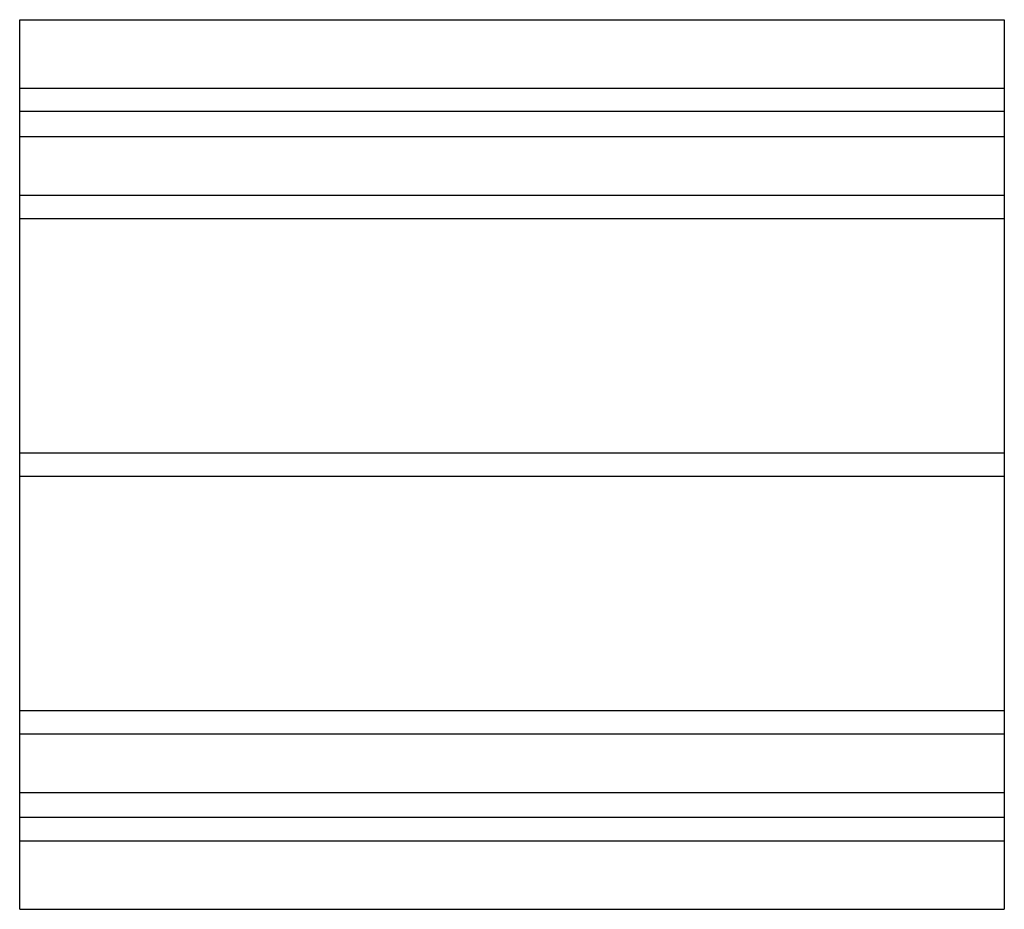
# Model space of a CAD drawing. Header units: millimetres. Extents: x -338 to 338, y -305 to 305.
import ezdxf

# ---------------------------------------------------------------- set-up
doc = ezdxf.new("R2010")
doc.units = ezdxf.units.MM
doc.layers.add('HIDDEN', color=7, linetype='Continuous')
doc.layers.add('THICK', color=7, linetype='Continuous')

msp = doc.modelspace()

# ---------------------------------------------------------------- linework, layer by layer
at = {"layer": 'HIDDEN'}
for p, q in [((-337.5, 258), (337.5, 258)), ((337.5, 242), (-337.5, 242)), ((-337.5, 225), (337.5, 225)), ((-337.5, 184.78), (337.5, 184.78)), ((-337.5, 184.78), (337.5, 184.78)), ((-337.5, 168.78), (337.5, 168.78)), ((-337.5, 168.78), (337.5, 168.78)), ((-337.5, 8), (337.5, 8)), ((-337.5, 8), (337.5, 8)), ((-337.5, -8), (337.5, -8)), ((-337.5, -8), (337.5, -8)), ((-337.5, -168.78), (337.5, -168.78)), ((-337.5, -168.78), (337.5, -168.78)), ((-337.5, -184.78), (337.5, -184.78)), ((-337.5, -184.78), (337.5, -184.78)), ((-337.5, -225), (337.5, -225)), ((337.5, -242), (-337.5, -242)), ((-337.5, -258), (337.5, -258))]:
    msp.add_line(p, q, dxfattribs=at)
at = {"layer": 'THICK'}
for p, q in [((-337.5, 0), (-337.5, 305)), ((-337.5, 305), (337.5, 305)), ((337.5, 305), (337.5, 0)), ((337.5, 0), (337.5, -305)), ((-337.5, -305), (-337.5, 0)), ((-337.5, -305), (337.5, -305))]:
    msp.add_line(p, q, dxfattribs=at)

doc.saveas('drawing.dxf')
